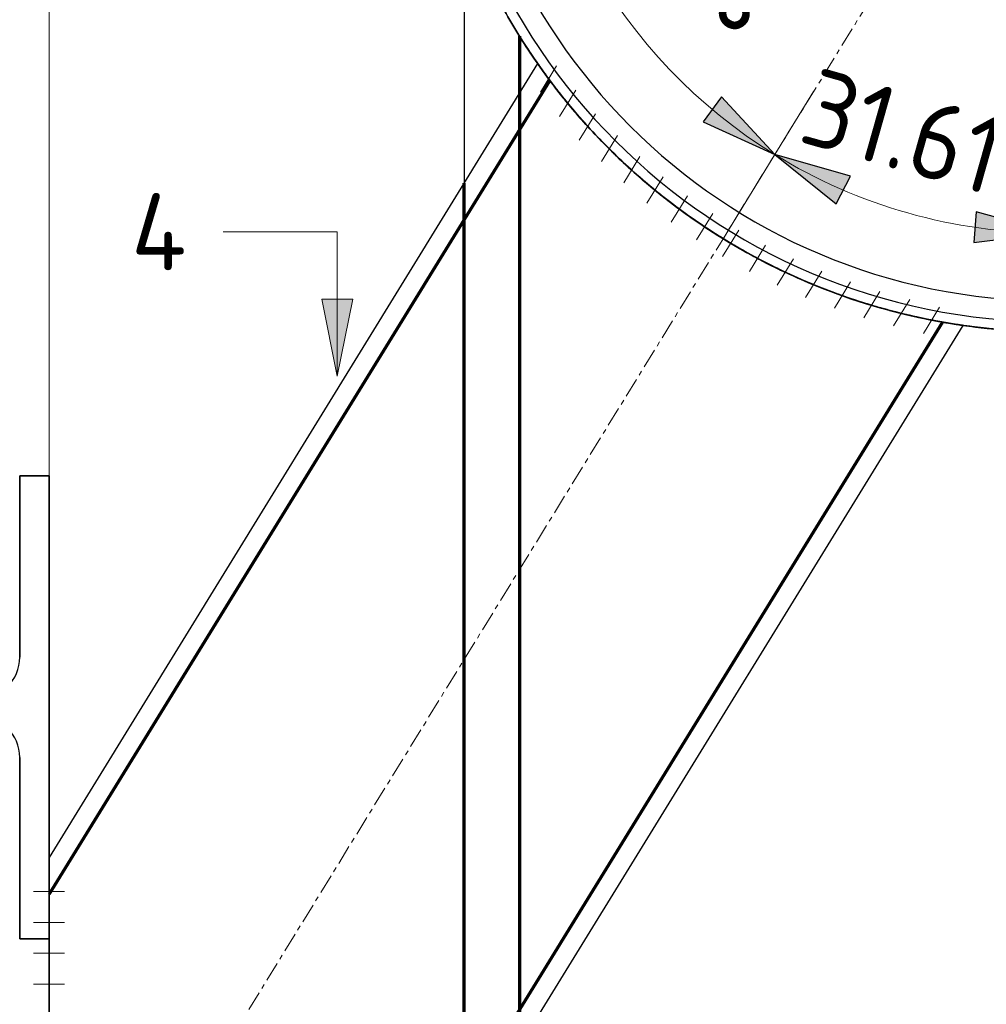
# Model space of a CAD drawing. Header units: millimetres. Extents: x -253989 to -201512, y -82117 to 103114.
# Tile 51 of 67: x -224250 to -223624, y 418 to 1056. Entities that reach past the tile are written whole.
import ezdxf

# ---------------------------------------------------------------- set-up
doc = ezdxf.new("R2010")
doc.units = ezdxf.units.MM
for name, pattern in [('Dash', [6.35, 3.175, -3.175]), ('Grid Line', [22.225, 12.7, -3.175, 3.175, -3.175]), ('Hhidden', [2.5, 1.5, -1]), ('XX-HIDDEN', [4, 2, -2])]:
    doc.linetypes.add(name, pattern=pattern)
for name, color, linetype, lineweight in [('N-CO-BC-BETONVORM-G-1', 50, 'XX-HIDDEN', 18), ('N-CO-BC-BETONVORM-GN', 10, 'XX-HIDDEN', 18), ('N-CO-SC-STAALVORM-G', 10, 'Continuous', 25), ('X-XX-AL-CONSTRUCTIELIJN-G-1', 7, 'Grid Line', 18), ('X-XX-AL-CONSTRUCTIELIJN-G-3', 7, 'Continuous', 70), ('X-XX-AL-CONSTRUCTIELIJN-G-4', 7, 'Continuous', 18), ('X-XX-AL-CONSTRUCTIELIJN-G-5', 7, 'Hhidden', 18), ('X-XX-AL-M', 7, 'Continuous', 18), ('X-XX-AL-M-20', 7, 'Continuous', 18), ('X-XX-AL-T25-1', 7, 'Continuous', 13), ('X_XX_AL_DETAIL1_G', 7, 'Continuous', 13)]:
    doc.layers.add(name, color=color, linetype=linetype, lineweight=lineweight)
doc.styles.add('NLCS-ISO_1', font='NLCS-ISO.ttf', dxfattribs={"height": 50})
doc.dimstyles.new('2_5_NLCS_arrow_fill', dxfattribs={"dimscale": 304.8, "dimtxt": 50.137748, "dimasz": 0.164042, "dimexe": 0.15748, "dimexo": 0.104987, "dimgap": 0.032808, "dimtad": 1, "dimdec": 0, "dimzin": 0, "dimdsep": 46, "dimtxsty": 'NLCS-ISO_1', "dimsah": 1, "dimcen": 0.09, "dimazin": 0, "dimtfac": 1, "dimtdec": 4, "dimtix": 1, "dimtmove": 0, "dimatfit": 3, "dimfxl": 1, "dimtvp": 1, "dimtolj": 1, "dimtzin": 0, "dimarcsym": 2})
doc.dimstyles.new('2_5_NLCS_arrow_fill_1', dxfattribs={"dimscale": 304.8, "dimtxt": 50.137748, "dimasz": 0.164042, "dimexe": 0.15748, "dimexo": 0.104987, "dimgap": 0.032808, "dimtad": 1, "dimdec": 0, "dimzin": 0, "dimdsep": 46, "dimtxsty": 'NLCS-ISO_1', "dimsah": 1, "dimcen": 0.09, "dimazin": 0, "dimtfac": 1, "dimtdec": 4, "dimtix": 1, "dimtmove": 0, "dimatfit": 3, "dimfxl": 1, "dimtvp": 1, "dimtolj": 1, "dimtzin": 0, "dimarcsym": 2})

# ---------------------------------------------------------------- blocks, each defined once
blk = doc.blocks.new('NLI_Balk_Buis - ø813_20-3672000-Zijaanzicht geleidewerk enkel1')
at = {"layer": 'N-CO-SC-STAALVORM-G'}
for radius in [406.5, 406.5, 386.5, 386.5]:
    blk.add_arc((-100765.704043, 1260), radius, 180, 360, dxfattribs=at)
blk = doc.blocks.new('SF_Stalen afdekplaat10 - SF_Stalen afdekplaat-3667534-Zijaanzicht geleidewerk enkel1')
at = {"layer": 'N-CO-SC-STAALVORM-G'}
blk.add_arc((-100765.704043, 1260), 400, 180, 360, dxfattribs=at)
blk.add_arc((-100765.704043, 1260), 400, 180, 360, dxfattribs=at)
blk = doc.blocks.new('SF_Stalen afdekplaat11 - SF_Stalen afdekplaat-3667641-Zijaanzicht geleidewerk enkel1')
at = {"layer": 'N-CO-SC-STAALVORM-G'}
blk.add_arc((-100765.704043, 1260), 400, 180, 360, dxfattribs=at)
blk.add_arc((-100765.704043, 1260), 400, 180, 360, dxfattribs=at)
blk = doc.blocks.new('NLI_Balk_Buis - ø323_9_12_5-V10-Zijaanzicht geleidewerk enkel1')
at = {"layer": 'N-CO-BC-BETONVORM-GN'}
for p, q in [((-101091.11, 1016.37), (-101415.7, 488.91)), ((-100836.55, 859.72), (-101415.7, -81.41))]:
    blk.add_line(p, q, dxfattribs=at)
blk = doc.blocks.new('DIMBLOCK42-Zijaanzicht geleidewerk enkel1')
at = {"layer": 'X-XX-AL-M-20', "lineweight": 25}
for points in [[(-223761, 968.29), (-223721.18, 936.44), (-223711.99, 954.21)], [(-223581.48, 917.48), (-223630.6, 931.17), (-223632.09, 911.23)]]:
    blk.add_hatch(color=256, dxfattribs=at).paths.add_polyline_path(points, flags=0)
at = {"layer": 'X-XX-AL-M-20'}
for p, q in [((-223761, 968.29), (-223735.84, 1009.17)), ((-223761, 968.29), (-223794.54, 913.78)), ((-223761, 968.29), (-223761, 968.29)), ((-223581.48, 917.48), (-223581.48, 965.48)), ((-223581.48, 917.48), (-223581.48, 853.48))]:
    blk.add_line(p, q, dxfattribs=at)
at = {"layer": 'X-XX-AL-M-20', "lineweight": 25}
for p, q in [((-223761, 968.29), (-223721.18, 936.44)), ((-223711.99, 954.21), (-223761, 968.29)), ((-223721.18, 936.44), (-223711.99, 954.21)), ((-223630.6, 931.17), (-223632.09, 911.23)), ((-223581.48, 917.48), (-223630.6, 931.17)), ((-223632.09, 911.23), (-223581.48, 917.48))]:
    blk.add_line(p, q, dxfattribs=at)
at = {"layer": 'X-XX-AL-M-20'}
blk.add_arc((-223581.48, 1260), 342.52, 238.3925, 270, dxfattribs=at)
blk.add_arc((-223581.48, 1260), 342.52, 238.3925, 270, dxfattribs=at)
at = {"layer": 'X-XX-AL-M-20', "color": 0, "insert": (-223733.49, 1025.14), "char_height": 50, "width": 197.5238, "attachment_point": 1, "rotation": 344.19625, "line_spacing_factor": 1.135194, "style": 'NLCS-ISO_1'}
blk.add_mtext('31.61°', dxfattribs=at)
blk = doc.blocks.new('DIMBLOCK43-Zijaanzicht geleidewerk enkel1')
at = {"layer": 'X-XX-AL-M-20', "lineweight": 25}
for points in [[(-223924, 1260), (-223930.26, 1209.39), (-223910.31, 1210.88)], [(-223761, 968.29), (-223795.65, 1005.69), (-223807.37, 989.49)]]:
    blk.add_hatch(color=256, dxfattribs=at).paths.add_polyline_path(points, flags=0)
at = {"layer": 'X-XX-AL-M-20', "linetype": 'Dash'}
blk.add_line((-223924, 1260), (-223988, 1260), dxfattribs=at)
at = {"layer": 'X-XX-AL-M-20', "lineweight": 25}
for p, q in [((-223924, 1260), (-223930.26, 1209.39)), ((-223910.31, 1210.88), (-223924, 1260)), ((-223930.26, 1209.39), (-223910.31, 1210.88)), ((-223795.65, 1005.69), (-223807.37, 989.49)), ((-223761, 968.29), (-223795.65, 1005.69)), ((-223807.37, 989.49), (-223761, 968.29))]:
    blk.add_line(p, q, dxfattribs=at)
at = {"layer": 'X-XX-AL-M-20'}
for p, q in [((-223924, 1260), (-223924, 1260)), ((-223924, 1260), (-223876, 1260)), ((-223761, 968.29), (-223735.84, 1009.17)), ((-223761, 968.29), (-223794.54, 913.78))]:
    blk.add_line(p, q, dxfattribs=at)
blk.add_arc((-223581.48, 1260), 342.52, 180, 238.3925, dxfattribs=at)
blk.add_arc((-223581.48, 1260), 342.52, 180, 238.3925, dxfattribs=at)
at = {"layer": 'X-XX-AL-M-20', "color": 0, "insert": (-223860.12, 1210.5), "char_height": 50, "width": 222.4981, "attachment_point": 1, "rotation": 299.19625, "line_spacing_factor": 1.135194, "style": 'NLCS-ISO_1'}
blk.add_mtext('58.39°', dxfattribs=at)

msp = doc.modelspace()

# ---------------------------------------------------------------- hatches: boundary and pattern name
at = {"layer": 'X-XX-AL-T25-1'}
msp.add_hatch(color=256, dxfattribs=at).paths.add_polyline_path([(-224044.61, 824.68), (-224034.61, 874.68), (-224054.61, 874.68)], flags=0)

# ---------------------------------------------------------------- linework, layer by layer
at = {"layer": 'N-CO-SC-STAALVORM-G'}
for p, q in [((-223962.48, 1118.24), (-223962.48, -1523.66)), ((-223962.48, 1118.24), (-223962.48, -1523.66)), ((-223926.48, 1045.02), (-223926.48, -1523.66)), ((-223926.48, 1045.02), (-223926.48, -1523.66)), ((-223914.82, 1027.34), (-224231.48, 512.76)), ((-223914.82, 1027.34), (-224231.48, 512.76)), ((-223914.82, 1027.34), (-224231.48, 512.76)), ((-223914.82, 1027.34), (-224231.48, 512.76)), ((-223906.89, 1016.37), (-224231.49, 488.9)), ((-223906.89, 1016.37), (-224231.49, 488.9)), ((-223906.89, 1016.37), (-224231.49, 488.9)), ((-223906.89, 1016.37), (-224231.49, 488.9)), ((-224231.48, -81.4), (-223652.33, 859.72)), ((-224231.48, -81.4), (-223652.33, 859.72)), ((-224231.48, -81.4), (-223652.33, 859.72)), ((-224231.48, -81.4), (-223652.33, 859.72)), ((-224231.48, -105.26), (-223638.97, 857.58)), ((-224231.48, -105.26), (-223638.97, 857.58)), ((-224231.48, -105.26), (-223638.97, 857.58)), ((-224231.48, -105.26), (-223638.97, 857.58)), ((-224250.48, 642.5), (-224250.48, 760)), ((-224250.48, 760), (-224231.48, 760)), ((-224231.48, 760), (-224250.48, 760)), ((-224250.48, 760), (-224250.48, 642.5)), ((-224250.48, 642.5), (-224250.48, 760)), ((-224250.48, 760), (-224231.48, 760)), ((-224231.48, 760), (-224250.48, 760)), ((-224250.48, 760), (-224250.48, 642.5)), ((-224250.48, 760), (-224231.48, 760)), ((-224231.48, 760), (-224250.48, 760)), ((-224250.48, 760), (-224250.48, 642.5)), ((-224250.48, 642.5), (-224250.48, 760)), ((-224250.48, 760), (-224231.48, 760)), ((-224231.48, 760), (-224250.48, 760)), ((-224250.48, 760), (-224250.48, 642.5)), ((-224231.48, 760), (-224231.48, 460)), ((-224231.48, 460), (-224231.48, 760)), ((-224231.48, 760), (-224231.48, 460)), ((-224231.48, 460), (-224231.48, 760)), ((-224231.48, 760), (-224231.48, 460)), ((-224231.48, 460), (-224231.48, 760)), ((-224231.48, 760), (-224231.48, 460)), ((-224231.48, 460), (-224231.48, 760)), ((-224250.48, 460), (-224250.48, 577.5)), ((-224250.48, 577.5), (-224250.48, 460)), ((-224250.48, 460), (-224250.48, 577.5)), ((-224250.48, 577.5), (-224250.48, 460)), ((-224250.48, 577.5), (-224250.48, 460)), ((-224250.48, 460), (-224250.48, 577.5)), ((-224250.48, 577.5), (-224250.48, 460)), ((-224231.48, 460), (-224250.48, 460)), ((-224250.48, 460), (-224231.48, 460)), ((-224231.48, 460), (-224250.48, 460)), ((-224250.48, 460), (-224231.48, 460)), ((-224231.48, 460), (-224250.48, 460)), ((-224250.48, 460), (-224231.48, 460)), ((-224231.48, 460), (-224250.48, 460)), ((-224250.48, 460), (-224231.48, 460))]:
    msp.add_line(p, q, dxfattribs=at)
at = {"layer": 'N-CO-SC-STAALVORM-G', "flags": 128}
for points in [[(-224231.48, 203.75), (-224231.48, 264.03), (-224231.48, 322), (-224231.48, 375.43), (-224231.48, 422.25), (-224231.48, 460.68), (-224231.48, 489.24), (-224231.48, 506.82), (-224231.48, 512.76), (-224231.48, 506.82), (-224231.48, 489.24), (-224231.48, 460.68), (-224231.48, 422.25), (-224231.48, 375.43), (-224231.48, 322), (-224231.48, 264.03), (-224231.48, 203.75)], [(-224231.48, 203.75), (-224231.48, 264.03), (-224231.48, 322), (-224231.48, 375.43), (-224231.48, 422.25), (-224231.48, 460.68), (-224231.48, 489.24), (-224231.48, 506.82), (-224231.48, 512.76), (-224231.48, 506.82), (-224231.48, 489.24), (-224231.48, 460.68), (-224231.48, 422.25), (-224231.48, 375.43), (-224231.48, 322), (-224231.48, 264.03), (-224231.48, 203.75)], [(-224231.48, 203.75), (-224231.48, 264.03), (-224231.48, 322), (-224231.48, 375.43), (-224231.48, 422.25), (-224231.48, 460.68), (-224231.48, 489.24), (-224231.48, 506.82), (-224231.48, 512.76), (-224231.48, 506.82), (-224231.48, 489.24), (-224231.48, 460.68), (-224231.48, 422.25), (-224231.48, 375.43), (-224231.48, 322), (-224231.48, 264.03), (-224231.48, 203.75)], [(-224231.48, 203.75), (-224231.48, 264.03), (-224231.48, 322), (-224231.48, 375.43), (-224231.48, 422.25), (-224231.48, 460.68), (-224231.48, 489.24), (-224231.48, 506.82), (-224231.48, 512.76), (-224231.48, 506.82), (-224231.48, 489.24), (-224231.48, 460.68), (-224231.48, 422.25), (-224231.48, 375.43), (-224231.48, 322), (-224231.48, 264.03), (-224231.48, 203.75)], [(-224231.48, 203.75), (-224231.48, 263.04), (-224231.48, 319.73), (-224231.48, 371.36), (-224231.48, 415.66), (-224231.48, 450.7), (-224231.48, 474.95), (-224231.48, 487.34), (-224231.48, 474.95), (-224231.48, 450.7), (-224231.48, 415.66), (-224231.48, 371.36), (-224231.48, 319.73), (-224231.48, 263.04), (-224231.48, 203.75)], [(-224231.48, 203.75), (-224231.48, 263.04), (-224231.48, 319.73), (-224231.48, 371.36), (-224231.48, 415.66), (-224231.48, 450.7), (-224231.48, 474.95), (-224231.48, 487.34), (-224231.48, 474.95), (-224231.48, 450.7), (-224231.48, 415.66), (-224231.48, 371.36), (-224231.48, 319.73), (-224231.48, 263.04), (-224231.48, 203.75)], [(-224231.48, 203.75), (-224231.48, 263.04), (-224231.48, 319.73), (-224231.48, 371.36), (-224231.48, 415.66), (-224231.48, 450.7), (-224231.48, 474.95), (-224231.48, 487.34), (-224231.48, 474.95), (-224231.48, 450.7), (-224231.48, 415.66), (-224231.48, 371.36), (-224231.48, 319.73), (-224231.48, 263.04), (-224231.48, 203.75)], [(-224231.48, 203.75), (-224231.48, 263.04), (-224231.48, 319.73), (-224231.48, 371.36), (-224231.48, 415.66), (-224231.48, 450.7), (-224231.48, 474.95), (-224231.48, 487.34), (-224231.48, 474.95), (-224231.48, 450.7), (-224231.48, 415.66), (-224231.48, 371.36), (-224231.48, 319.73), (-224231.48, 263.04), (-224231.48, 203.75)]]:
    msp.add_lwpolyline(points, dxfattribs=at)
at = {"layer": 'N-CO-SC-STAALVORM-G'}
for centre, start, end in [((-224277.48, 642.5), 270, 0), ((-224277.48, 642.5), 270, 0), ((-224277.48, 642.5), 270, 0), ((-224277.48, 642.5), 270, 0), ((-224277.48, 642.5), 270, 0), ((-224277.48, 642.5), 270, 0), ((-224277.48, 642.5), 270, 0), ((-224277.48, 577.5), 0, 90), ((-224277.48, 577.5), 0, 90), ((-224277.48, 577.5), 0, 90), ((-224277.48, 577.5), 0, 90), ((-224277.48, 577.5), 0, 90), ((-224277.48, 577.5), 0, 90), ((-224277.48, 577.5), 0, 90)]:
    msp.add_arc(centre, 27, start, end, dxfattribs=at)
for points, knots in [([(-223581.48, 853.5), (-223591.82, 853.51), (-223612.42, 854.28), (-223653.19, 858.96), (-223702.27, 870.36), (-223756.11, 891.48), (-223803.84, 918.33), (-223845.19, 949.29), (-223880.26, 983.02), (-223904.45, 1012.4), (-223920.89, 1035.95), (-223931.77, 1053.41), (-223939.62, 1067.53), (-223944.47, 1076.98), (-223947.05, 1082.24), (-223948.89, 1086.04), (-223950.63, 1089.75), (-223952.27, 1093.38), (-223953.8, 1096.86), (-223955.22, 1100.11), (-223956.54, 1103.19), (-223957.74, 1106.13), (-223958.82, 1108.84), (-223959.77, 1111.19), (-223960.59, 1113.24), (-223961.27, 1115.04), (-223961.81, 1116.5), (-223962.2, 1117.53), (-223962.43, 1118.11), (-223962.51, 1118.31), (-223962.43, 1118.11), (-223962.2, 1117.53), (-223961.81, 1116.5), (-223961.27, 1115.04), (-223960.59, 1113.24), (-223959.77, 1111.19), (-223958.82, 1108.83), (-223957.74, 1106.13), (-223956.54, 1103.19), (-223955.22, 1100.11), (-223953.8, 1096.86), (-223952.27, 1093.38), (-223950.63, 1089.75), (-223948.89, 1086.04), (-223947.05, 1082.24), (-223944.47, 1076.98), (-223939.62, 1067.53), (-223931.77, 1053.41), (-223920.89, 1035.96), (-223908.56, 1018.29), (-223894.77, 1000.65), (-223879.51, 983.22), (-223862.73, 966.16), (-223844.41, 949.64), (-223824.52, 933.81), (-223803.04, 918.84), (-223779.98, 904.91), (-223755.34, 892.2), (-223729.2, 880.92), (-223701.64, 871.29), (-223672.83, 863.51), (-223643, 857.79), (-223612.42, 854.28), (-223591.82, 853.51), (-223581.48, 853.5)], [0, 0, 0, 0, 0.023256, 0.046512, 0.093023, 0.139535, 0.186047, 0.232558, 0.27907, 0.325581, 0.348837, 0.372093, 0.395349, 0.406977, 0.412791, 0.418605, 0.424419, 0.430233, 0.436047, 0.44186, 0.447674, 0.453488, 0.459302, 0.465116, 0.47093, 0.476744, 0.482558, 0.488372, 0.494186, 0.5, 0.505814, 0.511628, 0.517442, 0.523256, 0.52907, 0.534884, 0.540698, 0.546512, 0.552326, 0.55814, 0.563953, 0.569767, 0.575581, 0.581395, 0.587209, 0.593023, 0.604651, 0.627907, 0.651163, 0.674419, 0.697674, 0.72093, 0.744186, 0.767442, 0.790698, 0.813953, 0.837209, 0.860465, 0.883721, 0.906977, 0.930233, 0.953488, 0.976744, 1, 1, 1, 1]), ([(-223581.48, 853.5), (-223591.82, 853.51), (-223612.42, 854.28), (-223653.19, 858.96), (-223702.27, 870.36), (-223756.11, 891.48), (-223803.84, 918.33), (-223845.19, 949.29), (-223880.26, 983.02), (-223904.45, 1012.4), (-223920.89, 1035.95), (-223931.77, 1053.41), (-223939.62, 1067.53), (-223944.47, 1076.98), (-223947.05, 1082.24), (-223948.89, 1086.04), (-223950.63, 1089.75), (-223952.27, 1093.38), (-223953.8, 1096.86), (-223955.22, 1100.11), (-223956.54, 1103.19), (-223957.74, 1106.13), (-223958.82, 1108.84), (-223959.77, 1111.19), (-223960.59, 1113.24), (-223961.27, 1115.04), (-223961.81, 1116.5), (-223962.2, 1117.53), (-223962.43, 1118.11), (-223962.51, 1118.31), (-223962.43, 1118.11), (-223962.2, 1117.53), (-223961.81, 1116.5), (-223961.27, 1115.04), (-223960.59, 1113.24), (-223959.77, 1111.19), (-223958.82, 1108.83), (-223957.74, 1106.13), (-223956.54, 1103.19), (-223955.22, 1100.11), (-223953.8, 1096.86), (-223952.27, 1093.38), (-223950.63, 1089.75), (-223948.89, 1086.04), (-223947.05, 1082.24), (-223944.47, 1076.98), (-223939.62, 1067.53), (-223931.77, 1053.41), (-223920.89, 1035.96), (-223908.56, 1018.29), (-223894.77, 1000.65), (-223879.51, 983.22), (-223862.73, 966.16), (-223844.41, 949.64), (-223824.52, 933.81), (-223803.04, 918.84), (-223779.98, 904.91), (-223755.34, 892.2), (-223729.2, 880.92), (-223701.64, 871.29), (-223672.83, 863.51), (-223643, 857.79), (-223612.42, 854.28), (-223591.82, 853.51), (-223581.48, 853.5)], [0, 0, 0, 0, 0.023256, 0.046512, 0.093023, 0.139535, 0.186047, 0.232558, 0.27907, 0.325581, 0.348837, 0.372093, 0.395349, 0.406977, 0.412791, 0.418605, 0.424419, 0.430233, 0.436047, 0.44186, 0.447674, 0.453488, 0.459302, 0.465116, 0.47093, 0.476744, 0.482558, 0.488372, 0.494186, 0.5, 0.505814, 0.511628, 0.517442, 0.523256, 0.52907, 0.534884, 0.540698, 0.546512, 0.552326, 0.55814, 0.563953, 0.569767, 0.575581, 0.581395, 0.587209, 0.593023, 0.604651, 0.627907, 0.651163, 0.674419, 0.697674, 0.72093, 0.744186, 0.767442, 0.790698, 0.813953, 0.837209, 0.860465, 0.883721, 0.906977, 0.930233, 0.953488, 0.976744, 1, 1, 1, 1]), ([(-223581.48, 853.5), (-223591.7, 853.51), (-223612.08, 854.27), (-223652.36, 858.84), (-223700.69, 869.93), (-223753.28, 890.25), (-223799.41, 915.61), (-223838.78, 944.15), (-223866, 969.1), (-223884.41, 988.7), (-223896.51, 1002.89), (-223905.11, 1013.91), (-223911.04, 1021.99), (-223914.99, 1027.55), (-223918.42, 1032.56), (-223921.29, 1036.89), (-223923.58, 1040.4), (-223925.24, 1043.05), (-223926.26, 1044.62), (-223926.6, 1045.21), (-223926.26, 1044.62), (-223925.24, 1043.05), (-223923.58, 1040.4), (-223921.29, 1036.89), (-223918.42, 1032.56), (-223914.99, 1027.55), (-223911.04, 1021.99), (-223905.11, 1013.91), (-223896.51, 1002.89), (-223884.41, 988.7), (-223866, 969.1), (-223838.78, 944.15), (-223799.41, 915.61), (-223753.28, 890.24), (-223700.69, 869.93), (-223652.36, 858.84), (-223612.08, 854.27), (-223591.7, 853.51), (-223581.48, 853.5)], [0, 0, 0, 0, 0.026316, 0.052632, 0.105263, 0.157895, 0.210526, 0.263158, 0.315789, 0.342105, 0.368421, 0.394737, 0.407895, 0.421053, 0.434211, 0.447368, 0.460526, 0.473684, 0.486842, 0.5, 0.513158, 0.526316, 0.539474, 0.552632, 0.565789, 0.578947, 0.592105, 0.605263, 0.631579, 0.657895, 0.684211, 0.736842, 0.789474, 0.842105, 0.894737, 0.947368, 0.973684, 1, 1, 1, 1]), ([(-223581.48, 853.5), (-223591.7, 853.51), (-223612.08, 854.27), (-223652.36, 858.84), (-223700.69, 869.93), (-223753.28, 890.25), (-223799.41, 915.61), (-223838.78, 944.15), (-223866, 969.1), (-223884.41, 988.7), (-223896.51, 1002.89), (-223905.11, 1013.91), (-223911.04, 1021.99), (-223914.99, 1027.55), (-223918.42, 1032.56), (-223921.29, 1036.89), (-223923.58, 1040.4), (-223925.24, 1043.05), (-223926.26, 1044.62), (-223926.6, 1045.21), (-223926.26, 1044.62), (-223925.24, 1043.05), (-223923.58, 1040.4), (-223921.29, 1036.89), (-223918.42, 1032.56), (-223914.99, 1027.55), (-223911.04, 1021.99), (-223905.11, 1013.91), (-223896.51, 1002.89), (-223884.41, 988.7), (-223866, 969.1), (-223838.78, 944.15), (-223799.41, 915.61), (-223753.28, 890.24), (-223700.69, 869.93), (-223652.36, 858.84), (-223612.08, 854.27), (-223591.7, 853.51), (-223581.48, 853.5)], [0, 0, 0, 0, 0.026316, 0.052632, 0.105263, 0.157895, 0.210526, 0.263158, 0.315789, 0.342105, 0.368421, 0.394737, 0.407895, 0.421053, 0.434211, 0.447368, 0.460526, 0.473684, 0.486842, 0.5, 0.513158, 0.526316, 0.539474, 0.552632, 0.565789, 0.578947, 0.592105, 0.605263, 0.631579, 0.657895, 0.684211, 0.736842, 0.789474, 0.842105, 0.894737, 0.947368, 0.973684, 1, 1, 1, 1]), ([(-223794.53, 913.8), (-223807.23, 921.63), (-223825.59, 934.4), (-223847.35, 952.27), (-223862.1, 965.69), (-223875.14, 978.74), (-223886.4, 991.02), (-223895.83, 1002.15), (-223903.42, 1011.72), (-223909.14, 1019.36), (-223912.97, 1024.7), (-223914.9, 1027.45), (-223914.9, 1027.45), (-223912.97, 1024.7), (-223909.14, 1019.36), (-223903.42, 1011.72), (-223895.83, 1002.15), (-223886.4, 991.02), (-223875.15, 978.74), (-223862.11, 965.69), (-223844.9, 950.04), (-223822.6, 932.17), (-223804.05, 919.68), (-223794.53, 913.8)], [0, 0, 0, 0, 0.086957, 0.130435, 0.173913, 0.217391, 0.26087, 0.304348, 0.347826, 0.391304, 0.434783, 0.478261, 0.521739, 0.565217, 0.608696, 0.652174, 0.695652, 0.73913, 0.782609, 0.826087, 0.869565, 0.934783, 1, 1, 1, 1]), ([(-223794.53, 913.8), (-223807.23, 921.63), (-223825.59, 934.4), (-223847.35, 952.27), (-223862.1, 965.69), (-223875.14, 978.74), (-223886.4, 991.02), (-223895.83, 1002.15), (-223903.42, 1011.72), (-223909.14, 1019.36), (-223912.97, 1024.7), (-223914.9, 1027.45), (-223914.9, 1027.45), (-223912.97, 1024.7), (-223909.14, 1019.36), (-223903.42, 1011.72), (-223895.83, 1002.15), (-223886.4, 991.02), (-223875.15, 978.74), (-223862.11, 965.69), (-223844.9, 950.04), (-223822.6, 932.17), (-223804.05, 919.68), (-223794.53, 913.8)], [0, 0, 0, 0, 0.086957, 0.130435, 0.173913, 0.217391, 0.26087, 0.304348, 0.347826, 0.391304, 0.434783, 0.478261, 0.521739, 0.565217, 0.608696, 0.652174, 0.695652, 0.73913, 0.782609, 0.826087, 0.869565, 0.934783, 1, 1, 1, 1]), ([(-223794.53, 913.8), (-223807.23, 921.63), (-223825.59, 934.4), (-223847.35, 952.27), (-223862.1, 965.69), (-223875.14, 978.74), (-223886.4, 991.02), (-223895.83, 1002.15), (-223903.42, 1011.72), (-223909.14, 1019.36), (-223912.97, 1024.7), (-223914.9, 1027.45), (-223914.9, 1027.45), (-223912.97, 1024.7), (-223909.14, 1019.36), (-223903.42, 1011.72), (-223895.83, 1002.15), (-223886.4, 991.02), (-223875.15, 978.74), (-223862.11, 965.69), (-223844.9, 950.04), (-223822.6, 932.17), (-223804.05, 919.68), (-223794.53, 913.8)], [0, 0, 0, 0, 0.086957, 0.130435, 0.173913, 0.217391, 0.26087, 0.304348, 0.347826, 0.391304, 0.434783, 0.478261, 0.521739, 0.565217, 0.608696, 0.652174, 0.695652, 0.73913, 0.782609, 0.826087, 0.869565, 0.934783, 1, 1, 1, 1]), ([(-223794.53, 913.8), (-223807.23, 921.63), (-223825.59, 934.4), (-223847.35, 952.27), (-223862.1, 965.69), (-223875.14, 978.74), (-223886.4, 991.02), (-223895.83, 1002.15), (-223903.42, 1011.72), (-223909.14, 1019.36), (-223912.97, 1024.7), (-223914.9, 1027.45), (-223914.9, 1027.45), (-223912.97, 1024.7), (-223909.14, 1019.36), (-223903.42, 1011.72), (-223895.83, 1002.15), (-223886.4, 991.02), (-223875.15, 978.74), (-223862.11, 965.69), (-223844.9, 950.04), (-223822.6, 932.17), (-223804.05, 919.68), (-223794.53, 913.8)], [0, 0, 0, 0, 0.086957, 0.130435, 0.173913, 0.217391, 0.26087, 0.304348, 0.347826, 0.391304, 0.434783, 0.478261, 0.521739, 0.565217, 0.608696, 0.652174, 0.695652, 0.73913, 0.782609, 0.826087, 0.869565, 0.934783, 1, 1, 1, 1]), ([(-223794.53, 913.8), (-223806.76, 921.34), (-223824.47, 933.6), (-223845.4, 950.62), (-223859.55, 963.29), (-223871.98, 975.49), (-223882.61, 986.81), (-223891.39, 996.85), (-223898.27, 1005.22), (-223903.23, 1011.53), (-223906.22, 1015.48), (-223907.22, 1016.82), (-223905.89, 1015.04), (-223900.57, 1008.01), (-223891.39, 996.85), (-223882.62, 986.81), (-223871.98, 975.5), (-223859.55, 963.3), (-223845.41, 950.62), (-223829.7, 937.86), (-223812.67, 925.41), (-223800.64, 917.57), (-223794.53, 913.8)], [0, 0, 0, 0, 0.090909, 0.136364, 0.181818, 0.227273, 0.272727, 0.318182, 0.363636, 0.409091, 0.454545, 0.5, 0.545455, 0.636364, 0.681818, 0.727273, 0.772727, 0.818182, 0.863636, 0.909091, 0.954545, 1, 1, 1, 1]), ([(-223794.53, 913.8), (-223806.76, 921.34), (-223824.47, 933.6), (-223845.4, 950.62), (-223859.55, 963.29), (-223871.98, 975.49), (-223882.61, 986.81), (-223891.39, 996.85), (-223898.27, 1005.22), (-223903.23, 1011.53), (-223906.22, 1015.48), (-223907.22, 1016.82), (-223905.89, 1015.04), (-223900.57, 1008.01), (-223891.39, 996.85), (-223882.62, 986.81), (-223871.98, 975.5), (-223859.55, 963.3), (-223845.41, 950.62), (-223829.7, 937.86), (-223812.67, 925.41), (-223800.64, 917.57), (-223794.53, 913.8)], [0, 0, 0, 0, 0.090909, 0.136364, 0.181818, 0.227273, 0.272727, 0.318182, 0.363636, 0.409091, 0.454545, 0.5, 0.545455, 0.636364, 0.681818, 0.727273, 0.772727, 0.818182, 0.863636, 0.909091, 0.954545, 1, 1, 1, 1]), ([(-223794.53, 913.8), (-223806.76, 921.34), (-223824.47, 933.6), (-223845.4, 950.62), (-223859.55, 963.29), (-223871.98, 975.49), (-223882.61, 986.81), (-223891.39, 996.85), (-223898.27, 1005.22), (-223903.23, 1011.53), (-223906.22, 1015.48), (-223907.22, 1016.82), (-223905.89, 1015.04), (-223900.57, 1008.01), (-223891.39, 996.85), (-223882.62, 986.81), (-223871.98, 975.5), (-223859.55, 963.3), (-223845.41, 950.62), (-223829.7, 937.86), (-223812.67, 925.41), (-223800.64, 917.57), (-223794.53, 913.8)], [0, 0, 0, 0, 0.090909, 0.136364, 0.181818, 0.227273, 0.272727, 0.318182, 0.363636, 0.409091, 0.454545, 0.5, 0.545455, 0.636364, 0.681818, 0.727273, 0.772727, 0.818182, 0.863636, 0.909091, 0.954545, 1, 1, 1, 1]), ([(-223794.53, 913.8), (-223806.76, 921.34), (-223824.47, 933.6), (-223845.4, 950.62), (-223859.55, 963.29), (-223871.98, 975.49), (-223882.61, 986.81), (-223891.39, 996.85), (-223898.27, 1005.22), (-223903.23, 1011.53), (-223906.22, 1015.48), (-223907.22, 1016.82), (-223905.89, 1015.04), (-223900.57, 1008.01), (-223891.39, 996.85), (-223882.62, 986.81), (-223871.98, 975.5), (-223859.55, 963.3), (-223845.41, 950.62), (-223829.7, 937.86), (-223812.67, 925.41), (-223800.64, 917.57), (-223794.53, 913.8)], [0, 0, 0, 0, 0.090909, 0.136364, 0.181818, 0.227273, 0.272727, 0.318182, 0.363636, 0.409091, 0.454545, 0.5, 0.545455, 0.636364, 0.681818, 0.727273, 0.772727, 0.818182, 0.863636, 0.909091, 0.954545, 1, 1, 1, 1]), ([(-223794.53, 913.8), (-223781.81, 905.99), (-223762.14, 895.35), (-223736.38, 883.98), (-223717.75, 876.86), (-223700.23, 871.1), (-223684.19, 866.59), (-223670.01, 863.18), (-223658.04, 860.73), (-223648.65, 859.06), (-223642.15, 858.04), (-223638.83, 857.56), (-223638.83, 857.56), (-223642.15, 858.04), (-223648.65, 859.06), (-223658.05, 860.73), (-223670.01, 863.18), (-223684.19, 866.59), (-223700.23, 871.1), (-223717.75, 876.86), (-223739.48, 885.17), (-223765.48, 897.02), (-223784.99, 907.95), (-223794.53, 913.8)], [0, 0, 0, 0, 0.086957, 0.130435, 0.173913, 0.217391, 0.26087, 0.304348, 0.347826, 0.391304, 0.434783, 0.478261, 0.521739, 0.565217, 0.608696, 0.652174, 0.695652, 0.73913, 0.782609, 0.826087, 0.869565, 0.934783, 1, 1, 1, 1]), ([(-223794.53, 913.8), (-223782.28, 906.28), (-223763.36, 896), (-223738.73, 884.98), (-223721.04, 878.06), (-223704.55, 872.46), (-223689.66, 868.07), (-223676.74, 864.76), (-223666.17, 862.38), (-223658.3, 860.81), (-223653.43, 859.91), (-223651.78, 859.62), (-223653.97, 860.01), (-223662.64, 861.59), (-223676.74, 864.76), (-223689.66, 868.07), (-223704.55, 872.46), (-223721.05, 878.06), (-223738.74, 884.98), (-223757.2, 893.25), (-223775.99, 902.84), (-223788.41, 910.04), (-223794.53, 913.8)], [0, 0, 0, 0, 0.090909, 0.136364, 0.181818, 0.227273, 0.272727, 0.318182, 0.363636, 0.409091, 0.454545, 0.5, 0.545455, 0.636364, 0.681818, 0.727273, 0.772727, 0.818182, 0.863636, 0.909091, 0.954545, 1, 1, 1, 1]), ([(-223794.53, 913.8), (-223781.81, 905.99), (-223762.14, 895.35), (-223736.38, 883.98), (-223717.75, 876.86), (-223700.23, 871.1), (-223684.19, 866.59), (-223670.01, 863.18), (-223658.04, 860.73), (-223648.65, 859.06), (-223642.15, 858.04), (-223638.83, 857.56), (-223638.83, 857.56), (-223642.15, 858.04), (-223648.65, 859.06), (-223658.05, 860.73), (-223670.01, 863.18), (-223684.19, 866.59), (-223700.23, 871.1), (-223717.75, 876.86), (-223739.48, 885.17), (-223765.48, 897.02), (-223784.99, 907.95), (-223794.53, 913.8)], [0, 0, 0, 0, 0.086957, 0.130435, 0.173913, 0.217391, 0.26087, 0.304348, 0.347826, 0.391304, 0.434783, 0.478261, 0.521739, 0.565217, 0.608696, 0.652174, 0.695652, 0.73913, 0.782609, 0.826087, 0.869565, 0.934783, 1, 1, 1, 1]), ([(-223794.53, 913.8), (-223782.28, 906.28), (-223763.36, 896), (-223738.73, 884.98), (-223721.04, 878.06), (-223704.55, 872.46), (-223689.66, 868.07), (-223676.74, 864.76), (-223666.17, 862.38), (-223658.3, 860.81), (-223653.43, 859.91), (-223651.78, 859.62), (-223653.97, 860.01), (-223662.64, 861.59), (-223676.74, 864.76), (-223689.66, 868.07), (-223704.55, 872.46), (-223721.05, 878.06), (-223738.74, 884.98), (-223757.2, 893.25), (-223775.99, 902.84), (-223788.41, 910.04), (-223794.53, 913.8)], [0, 0, 0, 0, 0.090909, 0.136364, 0.181818, 0.227273, 0.272727, 0.318182, 0.363636, 0.409091, 0.454545, 0.5, 0.545455, 0.636364, 0.681818, 0.727273, 0.772727, 0.818182, 0.863636, 0.909091, 0.954545, 1, 1, 1, 1]), ([(-223794.53, 913.8), (-223781.81, 905.99), (-223762.14, 895.35), (-223736.38, 883.98), (-223717.75, 876.86), (-223700.23, 871.1), (-223684.19, 866.59), (-223670.01, 863.18), (-223658.04, 860.73), (-223648.65, 859.06), (-223642.15, 858.04), (-223638.83, 857.56), (-223638.83, 857.56), (-223642.15, 858.04), (-223648.65, 859.06), (-223658.05, 860.73), (-223670.01, 863.18), (-223684.19, 866.59), (-223700.23, 871.1), (-223717.75, 876.86), (-223739.48, 885.17), (-223765.48, 897.02), (-223784.99, 907.95), (-223794.53, 913.8)], [0, 0, 0, 0, 0.086957, 0.130435, 0.173913, 0.217391, 0.26087, 0.304348, 0.347826, 0.391304, 0.434783, 0.478261, 0.521739, 0.565217, 0.608696, 0.652174, 0.695652, 0.73913, 0.782609, 0.826087, 0.869565, 0.934783, 1, 1, 1, 1]), ([(-223794.53, 913.8), (-223782.28, 906.28), (-223763.36, 896), (-223738.73, 884.98), (-223721.04, 878.06), (-223704.55, 872.46), (-223689.66, 868.07), (-223676.74, 864.76), (-223666.17, 862.38), (-223658.3, 860.81), (-223653.43, 859.91), (-223651.78, 859.62), (-223653.97, 860.01), (-223662.64, 861.59), (-223676.74, 864.76), (-223689.66, 868.07), (-223704.55, 872.46), (-223721.05, 878.06), (-223738.74, 884.98), (-223757.2, 893.25), (-223775.99, 902.84), (-223788.41, 910.04), (-223794.53, 913.8)], [0, 0, 0, 0, 0.090909, 0.136364, 0.181818, 0.227273, 0.272727, 0.318182, 0.363636, 0.409091, 0.454545, 0.5, 0.545455, 0.636364, 0.681818, 0.727273, 0.772727, 0.818182, 0.863636, 0.909091, 0.954545, 1, 1, 1, 1]), ([(-223794.53, 913.8), (-223781.81, 905.99), (-223762.14, 895.35), (-223736.38, 883.98), (-223717.75, 876.86), (-223700.23, 871.1), (-223684.19, 866.59), (-223670.01, 863.18), (-223658.04, 860.73), (-223648.65, 859.06), (-223642.15, 858.04), (-223638.83, 857.56), (-223638.83, 857.56), (-223642.15, 858.04), (-223648.65, 859.06), (-223658.05, 860.73), (-223670.01, 863.18), (-223684.19, 866.59), (-223700.23, 871.1), (-223717.75, 876.86), (-223739.48, 885.17), (-223765.48, 897.02), (-223784.99, 907.95), (-223794.53, 913.8)], [0, 0, 0, 0, 0.086957, 0.130435, 0.173913, 0.217391, 0.26087, 0.304348, 0.347826, 0.391304, 0.434783, 0.478261, 0.521739, 0.565217, 0.608696, 0.652174, 0.695652, 0.73913, 0.782609, 0.826087, 0.869565, 0.934783, 1, 1, 1, 1]), ([(-223794.53, 913.8), (-223782.28, 906.28), (-223763.36, 896), (-223738.73, 884.98), (-223721.04, 878.06), (-223704.55, 872.46), (-223689.66, 868.07), (-223676.74, 864.76), (-223666.17, 862.38), (-223658.3, 860.81), (-223653.43, 859.91), (-223651.78, 859.62), (-223653.97, 860.01), (-223662.64, 861.59), (-223676.74, 864.76), (-223689.66, 868.07), (-223704.55, 872.46), (-223721.05, 878.06), (-223738.74, 884.98), (-223757.2, 893.25), (-223775.99, 902.84), (-223788.41, 910.04), (-223794.53, 913.8)], [0, 0, 0, 0, 0.090909, 0.136364, 0.181818, 0.227273, 0.272727, 0.318182, 0.363636, 0.409091, 0.454545, 0.5, 0.545455, 0.636364, 0.681818, 0.727273, 0.772727, 0.818182, 0.863636, 0.909091, 0.954545, 1, 1, 1, 1])]:
    msp.add_open_spline(points, degree=3, knots=knots, dxfattribs=at)
at = {"layer": 'X-XX-AL-CONSTRUCTIELIJN-G-1'}
msp.add_line((-224381.48, -40), (-223581.48, 1260), dxfattribs=at)
at = {"layer": 'X-XX-AL-CONSTRUCTIELIJN-G-3'}
for p, q in [((-223926.49, 1045.03), (-223926.49, -1509.49)), ((-223906.89, 1016.38), (-224231.48, 488.91)), ((-223962.51, 949.84), (-223962.51, 331.64)), ((-223652.33, 859.72), (-224231.48, -81.43))]:
    msp.add_line(p, q, dxfattribs=at)
at = {"layer": 'X-XX-AL-CONSTRUCTIELIJN-G-4'}
msp.add_line((-224231.48, 1110), (-224231.48, 760), dxfattribs=at)
at = {"layer": 'X-XX-AL-CONSTRUCTIELIJN-G-5'}
for p, q in [((-223906.89, 1016.38), (-224231.48, 488.91)), ((-223962.51, 949.84), (-223962.51, 331.64)), ((-223652.33, 859.72), (-224231.48, -81.43))]:
    msp.add_line(p, q, dxfattribs=at)
at = {"layer": 'X-XX-AL-T25-1'}
for p, q in [((-224117.25, 918.25), (-224118.57, 918.25)), ((-224044.61, 918.25), (-224117.25, 918.25)), ((-224044.61, 824.68), (-224044.61, 918.25)), ((-224034.61, 874.68), (-224054.61, 874.68)), ((-224054.61, 874.68), (-224044.61, 824.68)), ((-224044.61, 824.68), (-224034.61, 874.68))]:
    msp.add_line(p, q, dxfattribs=at)
at = {"layer": 'X_XX_AL_DETAIL1_G'}
for p, q in [((-223912.98, 1008.72), (-223902.5, 1025.76)), ((-223900.55, 993.06), (-223890.06, 1010.09)), ((-223887.81, 977.64), (-223877.33, 994.67)), ((-223873.46, 963.71), (-223862.98, 980.75)), ((-223858.94, 949.96), (-223848.45, 966.99)), ((-223843.89, 936.78), (-223833.41, 953.82)), ((-223828.17, 924.42), (-223817.69, 941.45)), ((-223811.68, 913.1), (-223801.2, 930.14)), ((-223794.85, 902.3), (-223784.36, 919.34)), ((-223777.43, 892.48), (-223766.95, 909.51)), ((-223759.43, 883.75), (-223748.95, 900.78)), ((-223741.1, 875.76), (-223730.62, 892.79)), ((-223722.36, 868.75), (-223711.88, 885.79)), ((-223703.35, 862.56), (-223692.87, 879.59)), ((-223684.03, 857.38), (-223673.55, 874.42)), ((-223664.68, 852.34), (-223654.19, 869.37)), ((-224221.48, 490.61), (-224241.48, 490.61)), ((-224221.48, 470.61), (-224241.48, 470.61)), ((-224221.48, 450.61), (-224241.48, 450.61)), ((-224221.48, 430.61), (-224241.48, 430.61))]:
    msp.add_line(p, q, dxfattribs=at)

# ---------------------------------------------------------------- block references
at = {"layer": 'N-CO-BC-BETONVORM-G-1'}
msp.add_blockref('NLI_Balk_Buis - ø323_9_12_5-V10-Zijaanzicht geleidewerk enkel1', (-122815.78, 0), dxfattribs=at)
msp.add_blockref('NLI_Balk_Buis - ø323_9_12_5-V10-Zijaanzicht geleidewerk enkel1', (-122815.78, 0), dxfattribs=at)
msp.add_blockref('NLI_Balk_Buis - ø323_9_12_5-V10-Zijaanzicht geleidewerk enkel1', (-122815.78, 0), dxfattribs=at)
msp.add_blockref('NLI_Balk_Buis - ø323_9_12_5-V10-Zijaanzicht geleidewerk enkel1', (-122815.78, 0), dxfattribs=at)
at = {"layer": 'N-CO-SC-STAALVORM-G'}
for name in ['SF_Stalen afdekplaat10 - SF_Stalen afdekplaat-3667534-Zijaanzicht geleidewerk enkel1', 'SF_Stalen afdekplaat11 - SF_Stalen afdekplaat-3667641-Zijaanzicht geleidewerk enkel1', 'NLI_Balk_Buis - ø813_20-3672000-Zijaanzicht geleidewerk enkel1']:
    msp.add_blockref(name, (-122815.78, 0), dxfattribs=at)

# ---------------------------------------------------------------- texts
at = {"layer": 'X-XX-AL-T25-1', "insert": (-224178.25, 943.25), "char_height": 50, "width": 48.1013, "attachment_point": 1, "style": 'NLCS-ISO_1'}
msp.add_mtext('4', dxfattribs=at)

# ---------------------------------------------------------------- dimensions: what is measured, and where the dimension line sits
at = {"layer": 'X-XX-AL-M'}
for base, p1, p2, dimstyle, override, picture, middle in [((-223904.43, 1145.87), (-224020, 1260), (-223811.31, 886.53), '2_5_NLCS_arrow_fill_1', {"dimpost": '<>', "dimfxl": 427.821729}, 'DIMBLOCK43-Zijaanzicht geleidewerk enkel1', (-223849.93, 1109.99)), ((-223704.63, 940.38), (-223811.31, 886.53), (-223581.48, 821.48), '2_5_NLCS_arrow_fill', {"dimpost": '<>', "dimfxl": 238.855592}, 'DIMBLOCK42-Zijaanzicht geleidewerk enkel1', (-223665.23, 964.1))]:
    dim = msp.add_angular_dim_3p(base=base, center=(-223581.48, 1260), p1=p1, p2=p2, dimstyle=dimstyle, override=override, dxfattribs=at)
    dim.commit()
    dim.dimension.update_dxf_attribs({"geometry": picture, "text_midpoint": middle})

doc.saveas('drawing.dxf')
